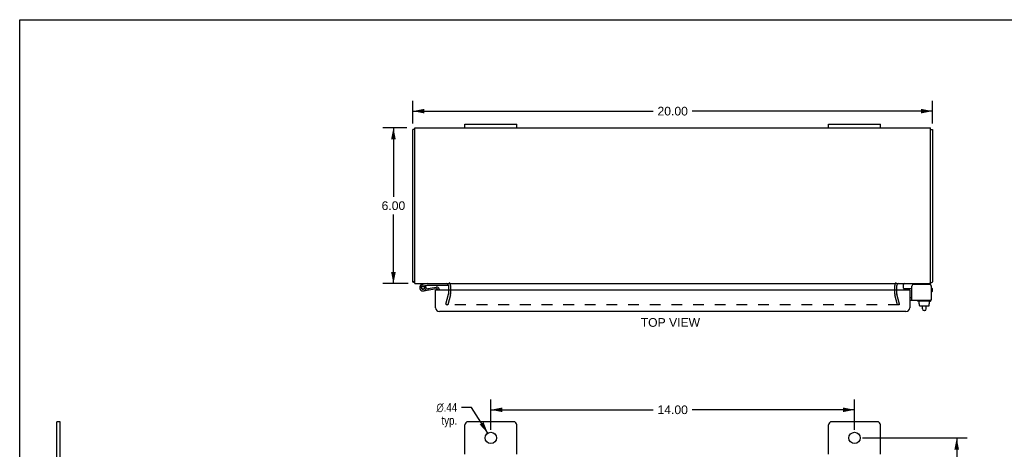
# Model space of a CAD drawing. Header units: inches. Extents: x 0 to 75.8, y 0 to 49.
# Tile 3 of 4: x 0 to 37.9, y 32.5 to 49. Entities that reach past the tile are written whole.
import ezdxf

# ---------------------------------------------------------------- set-up
doc = ezdxf.new("R2010")
doc.units = ezdxf.units.IN
doc.header["$LTSCALE"] = 4.16879
doc.header["$MEASUREMENT"] = 0
doc.linetypes.add('HIDDEN', pattern=[0.2, 0.1, -0.1])
doc.layers.get('0').update_dxf_attribs({"linetype": 'CONTINUOUS'})
for name, color, linetype in [('DEFAULT_2', 8, 'HIDDEN'), ('DIMENSIONS', 7, 'CONTINUOUS'), ('DOOR_ASSEMBLY', 7, 'CONTINUOUS')]:
    doc.layers.add(name, color=color, linetype=linetype)
doc.styles.get("Standard").update_dxf_attribs({"font": 'arial.ttf'})
doc.styles.add('TEXTSTYLE_1', font='gdt', dxfattribs={"width": 0.8})
doc.dimstyles.new('DIMSTYLE_1', dxfattribs={"dimtxt": 0.334395, "dimasz": 0.44586, "dimexe": 0.09, "dimexo": 0.07, "dimgap": 0.0375, "dimtad": 0, "dimtih": 1, "dimtoh": 1, "dimzin": 4, "dimdsep": 46, "dimtxsty": 'Standard', "dimblk": '_FILLED', "dimblk1": '_FILLED', "dimblk2": '_FILLED', "dimcen": 0.09, "dimazin": 1, "dimtfac": 1, "dimtdec": 3, "dimtofl": 0, "dimtmove": 0, "dimatfit": 3, "dimldrblk": '_FILLED', "dimfxl": 0, "dimtolj": 1, "dimtzin": 4, "dimarcsym": 0})
doc.dimstyles.new('DIMSTYLE_2', dxfattribs={"dimtxt": 0.334395, "dimasz": 0.44586, "dimexe": 0.09, "dimexo": 0.07, "dimgap": 0.09, "dimtad": 0, "dimtih": 1, "dimtoh": 1, "dimzin": 4, "dimdsep": 46, "dimtxsty": 'Standard', "dimblk": '_FILLED', "dimblk1": '_FILLED', "dimblk2": '_FILLED', "dimcen": 0.09, "dimazin": 1, "dimtfac": 1, "dimtdec": 3, "dimtofl": 0, "dimtmove": 0, "dimatfit": 1, "dimldrblk": '_FILLED', "dimfxl": 0, "dimtolj": 1, "dimtzin": 4, "dimarcsym": 0})

# ---------------------------------------------------------------- blocks, each defined once
blk = doc.blocks.new('_FILLED')
at = {"color": 0, "linetype": 'ByBlock'}
blk.add_solid([(0, 0), (-1, 0.2), (-1, -0.2)], dxfattribs=at)
blk = doc.blocks.new('*D1')
at = {"layer": 'DIMENSIONS', "color": 2, "linetype": 'Continuous'}
for p, q in [((15.134, 45.055), (15.134, 45.926)), ((35.134, 45.055), (35.134, 45.926)), ((15.134, 45.525), (24.382, 45.525)), ((35.134, 45.525), (25.885, 45.525))]:
    blk.add_line(p, q, dxfattribs=at)
at = {"layer": 'DIMENSIONS', "color": 2, "linetype": 'Continuous', "xscale": 0.4458598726, "yscale": 0.4458598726, "zscale": 0.4458598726, "rotation": 180}
blk.add_blockref('_FILLED', (15.134, 45.525), dxfattribs=at)
at = {"layer": 'DIMENSIONS', "color": 2, "linetype": 'Continuous', "xscale": 0.4458598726, "yscale": 0.4458598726, "zscale": 0.4458598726}
blk.add_blockref('_FILLED', (35.134, 45.525), dxfattribs=at)
at = {"layer": 'DIMENSIONS', "color": 2, "linetype": 'Continuous', "insert": (25.134, 45.692), "char_height": 0.3344, "width": 1.16852, "attachment_point": 2, "line_spacing_factor": 0.9}
blk.add_mtext('20.00', dxfattribs=at)
blk = doc.blocks.new('*D2')
at = {"layer": 'DIMENSIONS', "color": 2, "linetype": 'Continuous'}
for p, q in [((14.897, 44.885), (13.983, 44.885)), ((14.385, 44.885), (14.385, 42.22)), ((14.385, 38.885), (14.385, 41.551)), ((14.957, 38.885), (13.983, 38.885))]:
    blk.add_line(p, q, dxfattribs=at)
at = {"layer": 'DIMENSIONS', "color": 2, "linetype": 'Continuous', "xscale": 0.4458598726, "yscale": 0.4458598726, "zscale": 0.4458598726}
for p, rotation in [((14.385, 44.885), 90), ((14.385, 38.885), 270)]:
    blk.add_blockref('_FILLED', p, dxfattribs=dict(at, rotation=rotation))
at = {"layer": 'DIMENSIONS', "color": 2, "linetype": 'Continuous', "insert": (14.385, 42.053), "char_height": 0.3344, "width": 0.90871, "attachment_point": 2, "line_spacing_factor": 0.9}
blk.add_mtext('6.00', dxfattribs=at)
blk = doc.blocks.new('*D6')
at = {"layer": 'DIMENSIONS', "color": 2, "linetype": 'Continuous'}
for p, q in [((17.396, 34.121), (17.006, 34.121)), ((18.017, 33.129), (17.396, 34.121))]:
    blk.add_line(p, q, dxfattribs=at)
at = {"layer": 'DIMENSIONS', "color": 2, "linetype": 'Continuous', "xscale": 0.4458598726, "yscale": 0.4458598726, "zscale": 0.4458598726, "rotation": 302.0798578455}
blk.add_blockref('_FILLED', (18.017, 33.129), dxfattribs=at)
at = {"layer": 'DIMENSIONS', "color": 2, "linetype": 'Continuous', "insert": (16.838, 34.288), "char_height": 0.33439, "width": 1.09476, "attachment_point": 3, "line_spacing_factor": 0.9, "style": 'TEXTSTYLE_1'}
blk.add_mtext('{\\fgdt;n}\\fArial;.44\\Ptyp.', dxfattribs=at)
blk = doc.blocks.new('*D7')
at = {"layer": 'DIMENSIONS', "color": 2, "linetype": 'Continuous'}
for p, q in [((18.134, 33.256), (18.134, 34.431)), ((32.134, 33.256), (32.134, 34.431)), ((18.134, 34.029), (24.382, 34.029)), ((32.134, 34.029), (25.885, 34.029))]:
    blk.add_line(p, q, dxfattribs=at)
at = {"layer": 'DIMENSIONS', "color": 2, "linetype": 'Continuous', "xscale": 0.4458598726, "yscale": 0.4458598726, "zscale": 0.4458598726, "rotation": 180}
blk.add_blockref('_FILLED', (18.134, 34.029), dxfattribs=at)
at = {"layer": 'DIMENSIONS', "color": 2, "linetype": 'Continuous', "xscale": 0.4458598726, "yscale": 0.4458598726, "zscale": 0.4458598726}
blk.add_blockref('_FILLED', (32.134, 34.029), dxfattribs=at)
at = {"layer": 'DIMENSIONS', "color": 2, "linetype": 'Continuous', "insert": (25.134, 34.197), "char_height": 0.3344, "width": 1.16852, "attachment_point": 2, "line_spacing_factor": 0.9}
blk.add_mtext('14.00', dxfattribs=at)
blk = doc.blocks.new('*D8')
at = {"layer": 'DIMENSIONS', "color": 2, "linetype": 'Continuous'}
for p, q in [((32.446, 32.944), (36.468, 32.944)), ((36.066, 32.944), (36.066, 24.684)), ((36.066, 15.756), (36.066, 24.015)), ((32.446, 15.756), (36.468, 15.756))]:
    blk.add_line(p, q, dxfattribs=at)
at = {"layer": 'DIMENSIONS', "color": 2, "linetype": 'Continuous', "xscale": 0.4458598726, "yscale": 0.4458598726, "zscale": 0.4458598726}
for p, rotation in [((36.066, 32.944), 90), ((36.066, 15.756), 270)]:
    blk.add_blockref('_FILLED', p, dxfattribs=dict(at, rotation=rotation))
at = {"layer": 'DIMENSIONS', "color": 2, "linetype": 'Continuous', "insert": (36.066, 24.517), "char_height": 0.3344, "width": 1.16852, "attachment_point": 2, "line_spacing_factor": 0.9}
blk.add_mtext('17.19', dxfattribs=at)

msp = doc.modelspace()

# ---------------------------------------------------------------- linework, layer by layer
at = {"color": 7, "linetype": 'Continuous'}
for p, q in [((0, 0), (0, 49.045)), ((0, 49.045), (75.796, 49.045)), ((15.209, 44.822), (15.134, 44.822)), ((17.134, 44.885), (17.134, 45.02)), ((17.134, 45.02), (19.134, 45.02)), ((19.134, 44.885), (19.134, 45.02)), ((31.134, 45.02), (33.134, 45.02)), ((31.134, 44.885), (31.134, 45.02)), ((33.134, 44.885), (33.134, 45.02)), ((35.059, 44.822), (35.134, 44.822)), ((15.209, 38.948), (15.134, 38.948)), ((34.02, 38.708), (34.02, 38.845)), ((34.03, 38.698), (34.345, 38.698)), ((35.082, 38.805), (35.082, 38.792)), ((34.259, 38.352), (34.345, 38.352)), ((34.563, 38.218), (34.563, 38.238)), ((35.06, 38.208), (34.573, 38.208)), ((34.615, 38.101), (34.615, 38.208)), ((34.615, 38.101), (34.631, 38.101)), ((34.63, 38.043), (34.63, 38.101)), ((34.631, 38.043), (34.631, 38.101)), ((34.642, 38.033), (34.997, 38.033)), ((34.75, 37.909), (34.75, 38.033)), ((34.89, 37.909), (34.89, 38.033)), ((35.025, 38.101), (35.007, 38.101)), ((35.007, 38.043), (35.007, 38.101)), ((35.008, 38.043), (35.008, 38.101)), ((35.025, 38.101), (35.025, 38.208)), ((35.07, 38.218), (35.07, 38.238)), ((34.83, 37.849), (34.81, 37.849)), ((1.427, 31.069), (1.427, 33.569)), ((1.562, 33.569), (1.427, 33.569))]:
    msp.add_line(p, q, dxfattribs=at)
at = {"color": 3, "linetype": 'Continuous'}
for p, q in [((15.134, 38.948), (15.134, 44.822)), ((15.209, 38.885), (15.209, 44.885)), ((15.209, 44.885), (35.059, 44.885)), ((35.059, 38.885), (35.059, 44.885)), ((35.134, 44.822), (35.134, 38.948)), ((15.209, 38.885), (35.059, 38.885)), ((16.509, 38.815), (16.509, 38.637)), ((33.759, 38.637), (33.759, 38.815)), ((34.345, 38.248), (34.345, 38.792)), ((35.022, 38.852), (34.405, 38.852)), ((35.082, 38.792), (35.082, 38.248)), ((35.111, 38.936), (35.117, 38.938)), ((34.259, 38.248), (35.082, 38.248)), ((1.562, 15.069), (1.562, 33.569)), ((17.134, 32.319), (17.134, 33.444)), ((19.009, 33.569), (17.259, 33.569)), ((19.134, 32.319), (19.134, 33.444)), ((31.134, 32.319), (31.134, 33.444)), ((33.009, 33.569), (31.259, 33.569)), ((33.134, 32.319), (33.134, 33.444))]:
    msp.add_line(p, q, dxfattribs=at)
for points in [[(15.156, 38.936), (15.15, 38.938), (15.148, 38.939), (15.146, 38.939), (15.144, 38.94), (15.143, 38.94), (15.141, 38.941), (15.14, 38.942), (15.138, 38.942), (15.137, 38.943), (15.136, 38.944), (15.136, 38.944), (15.135, 38.945), (15.135, 38.945), (15.134, 38.946), (15.134, 38.947), (15.134, 38.948), (15.134, 38.948)], [(15.177, 38.927), (15.176, 38.928), (15.174, 38.929), (15.173, 38.93), (15.171, 38.931), (15.169, 38.932), (15.168, 38.933), (15.165, 38.934), (15.163, 38.934), (15.161, 38.935), (15.159, 38.936), (15.156, 38.936)], [(35.09, 38.927), (35.092, 38.928), (35.093, 38.929), (35.094, 38.93), (35.096, 38.931), (35.098, 38.932), (35.1, 38.933), (35.102, 38.934), (35.104, 38.934), (35.106, 38.935), (35.109, 38.936), (35.111, 38.936)], [(35.117, 38.938), (35.119, 38.939), (35.121, 38.939), (35.123, 38.94), (35.125, 38.94), (35.126, 38.941), (35.128, 38.942), (35.129, 38.942), (35.13, 38.943), (35.131, 38.944), (35.132, 38.944), (35.132, 38.945), (35.133, 38.945), (35.133, 38.946), (35.133, 38.947), (35.134, 38.948), (35.134, 38.948)]]:
    msp.add_lwpolyline(points, dxfattribs=at)
for centre in [(18.134, 32.944), (32.134, 32.944)]:
    msp.add_circle(centre, 0.219, dxfattribs=at)
for centre, radius, start, end in [((15.279, 39.03), 0.145, 225.3986, 241.1264), ((16.439, 38.815), 0.07, 0, 90), ((33.829, 38.815), 0.07, 90, 180), ((34.405, 38.792), 0.06, 90, 180), ((35.022, 38.792), 0.06, 0, 90), ((34.989, 39.03), 0.145, 298.8736, 314.6014), ((17.259, 33.444), 0.125, 90, 180), ((19.009, 33.444), 0.125, 0, 90), ((31.259, 33.444), 0.125, 90, 180), ((33.009, 33.444), 0.125, 0, 90)]:
    msp.add_arc(centre, radius, start, end, dxfattribs=at)
at = {"color": 7, "linetype": 'Continuous'}
for centre, radius, start, end in [((34.06, 38.845), 0.04, 90, 180), ((34.03, 38.708), 0.01, 180, 270), ((35.002, 38.805), 0.08, 0, 90), ((34.573, 38.238), 0.01, 90, 180), ((34.573, 38.218), 0.01, 180, 270), ((34.81, 37.909), 0.06, 180, 270), ((34.83, 37.909), 0.06, 270, 360), ((35.06, 38.238), 0.01, 0, 90), ((35.06, 38.218), 0.01, 270, 360)]:
    msp.add_arc(centre, radius, start, end, dxfattribs=at)
for centre, major_axis, ratio, start_param, end_param in [((34.642, 38.043), (-0.0111, 0), 0.898834, 6.283185, 7.853982), ((34.643, 38.043), (0.0112, 0), 0.889134, -3.141593, -1.570796), ((34.996, 38.043), (0.0114, 0), 0.875492, -1.570796, 0), ((34.997, 38.043), (-0.0113, 0), 0.88616, 7.853982, 9.424778)]:
    msp.add_ellipse(centre, major_axis=major_axis, ratio=ratio, start_param=start_param, end_param=end_param, dxfattribs=at)
at = {"layer": 'DEFAULT_2', "color": 8, "linetype": 'HIDDEN'}
for p, q in [((16.584, 38.815), (16.584, 38.487)), ((33.684, 38.487), (33.684, 38.815)), ((16.404, 38.092), (16.507, 38.477)), ((16.58, 38.457), (16.477, 38.073)), ((16.509, 38.637), (16.509, 38.487)), ((33.79, 38.073), (33.688, 38.457)), ((33.759, 38.487), (33.759, 38.637)), ((33.863, 38.092), (33.76, 38.477)), ((16.404, 38.092), (16.477, 38.073)), ((16.41, 38.087), (16.41, 38.087)), ((33.842, 38.073), (16.425, 38.073)), ((33.863, 38.092), (33.79, 38.073))]:
    msp.add_line(p, q, dxfattribs=at)
for points in [[(16.41, 38.091), (16.41, 38.09), (16.41, 38.088), (16.41, 38.087)], [(16.41, 38.087), (16.41, 38.086), (16.41, 38.084), (16.41, 38.083), (16.411, 38.082), (16.411, 38.081), (16.412, 38.08), (16.413, 38.079), (16.414, 38.078), (16.415, 38.077), (16.416, 38.076), (16.417, 38.075), (16.418, 38.074), (16.419, 38.074)], [(16.425, 38.073), (16.423, 38.073), (16.422, 38.073), (16.421, 38.073), (16.419, 38.074)], [(33.857, 38.087), (33.857, 38.087), (33.857, 38.086), (33.857, 38.084), (33.857, 38.083), (33.856, 38.082), (33.856, 38.081), (33.855, 38.08), (33.854, 38.079), (33.853, 38.078), (33.852, 38.077), (33.851, 38.076), (33.85, 38.075), (33.849, 38.074), (33.848, 38.074), (33.846, 38.073), (33.845, 38.073), (33.844, 38.073), (33.842, 38.073)], [(33.857, 38.091), (33.857, 38.09), (33.857, 38.088), (33.857, 38.087)]]:
    msp.add_lwpolyline(points, dxfattribs=at)
for centre, radius, start, end in [((16.439, 38.815), 0.145, 0, 51.2451), ((33.829, 38.815), 0.145, 128.7549, 180), ((16.469, 38.487), 0.04, 345, 360), ((16.469, 38.487), 0.115, 345, 360), ((33.799, 38.487), 0.115, 180, 195), ((33.799, 38.487), 0.04, 180, 195)]:
    msp.add_arc(centre, radius, start, end, dxfattribs=at)
at = {"layer": 'DOOR_ASSEMBLY', "color": 7, "linetype": 'Continuous'}
for p, q in [((15.682, 38.885), (15.5, 38.853)), ((15.51, 38.795), (15.682, 38.825)), ((15.533, 38.666), (15.544, 38.668)), ((15.546, 38.608), (16.048, 38.696)), ((15.623, 38.803), (15.575, 38.769)), ((15.581, 38.702), (15.58, 38.702)), ((15.638, 38.685), (16.038, 38.755)), ((15.682, 38.825), (16.482, 38.825)), ((15.715, 38.698), (15.726, 38.639)), ((15.947, 38.821), (15.947, 38.825)), ((15.947, 38.821), (16.203, 38.821)), ((16.084, 38.637), (16.084, 38.667)), ((16.144, 38.667), (16.144, 38.637)), ((16.203, 38.821), (16.203, 38.825)), ((16.482, 38.825), (16.482, 38.871)), ((34.103, 38.637), (34.103, 38.68)), ((34.199, 38.647), (34.199, 38.698)), ((35.082, 38.71), (35.104, 38.71)), ((35.134, 38.6), (35.134, 38.68)), ((16.024, 38.637), (16.009, 38.637)), ((34.178, 38.647), (34.177, 38.637)), ((34.178, 38.647), (34.259, 38.647)), ((34.243, 38.637), (34.259, 38.637)), ((34.259, 38.637), (34.259, 38.647)), ((35.104, 38.57), (35.082, 38.57))]:
    msp.add_line(p, q, dxfattribs=at)
at = {"layer": 'DOOR_ASSEMBLY', "color": 3, "linetype": 'Continuous'}
for p, q in [((16.009, 37.957), (16.009, 38.637)), ((34.243, 38.637), (16.024, 38.637)), ((34.259, 38.637), (34.259, 37.957)), ((34.114, 37.812), (16.154, 37.812))]:
    msp.add_line(p, q, dxfattribs=at)
at = {"layer": 'DOOR_ASSEMBLY', "color": 7, "linetype": 'Continuous'}
msp.add_circle((15.522, 38.73), 0.0625, dxfattribs=at)
for centre, radius, start, end in [((15.522, 38.73), 0.125, 100, 41.8203), ((15.522, 38.73), 0.0659, 100.0038, 35.4784), ((15.522, 38.73), 0.065, 334.1884, 280), ((16.054, 38.667), 0.09, 0, 100), ((16.054, 38.667), 0.03, 0, 100), ((34.133, 38.68), 0.03, 143.0713, 180), ((35.104, 38.68), 0.03, 0, 90), ((35.104, 38.6), 0.03, 270, 360)]:
    msp.add_arc(centre, radius, start, end, dxfattribs=at)
at = {"layer": 'DOOR_ASSEMBLY', "color": 3, "linetype": 'Continuous'}
for centre, radius, start, end in [((16.024, 38.622), 0.0156, 90, 180), ((34.243, 38.622), 0.0156, 0, 90), ((16.154, 37.957), 0.145, 180, 270), ((34.114, 37.957), 0.145, 270, 360)]:
    msp.add_arc(centre, radius, start, end, dxfattribs=at)

# ---------------------------------------------------------------- texts
at = {"layer": 'DIMENSIONS', "color": 2, "linetype": 'Continuous', "insert": (25.046, 37.558), "char_height": 0.3344, "width": 2.27861, "attachment_point": 2, "line_spacing_factor": 0.9}
msp.add_mtext('TOP VIEW', dxfattribs=at)

# ---------------------------------------------------------------- dimensions: what is measured, and where the dimension line sits
at = {"layer": 'DIMENSIONS', "color": 2, "linetype": 'Continuous'}
for base, p1, p2, angle, picture, middle in [((15.134, 45.525), (35.134, 44.985), (15.134, 44.985), 180, '*D1', (25.129, 45.523)), ((14.385, 38.885), (14.967, 44.885), (15.027, 38.885), 270, '*D2', (14.382, 41.884)), ((36.066, 15.756), (32.376, 32.944), (32.376, 15.756), 270, '*D8', (36.081, 24.348))]:
    dim = msp.add_linear_dim(base=base, p1=p1, p2=p2, angle=angle, dimstyle='DIMSTYLE_1', dxfattribs=at)
    dim.commit()
    dim.dimension.update_dxf_attribs({"geometry": picture, "text_midpoint": middle, "dimtype": 160})
dim = msp.add_diameter_dim_2p(p1=(18.017, 33.129), p2=(18.25, 32.758), text='%%c<>\\Ptyp.', dimstyle='DIMSTYLE_2', override={"dimpost": '<>'}, dxfattribs=at)
dim.commit()
dim.dimension.update_dxf_attribs({"geometry": '*D6', "text_midpoint": (16.291, 33.87), "dimtype": 163})
dim = msp.add_linear_dim(base=(32.134, 34.029), p1=(18.134, 33.186), p2=(32.134, 33.186), dimstyle='DIMSTYLE_1', dxfattribs=at)
dim.commit()
dim.dimension.update_dxf_attribs({"geometry": '*D7', "text_midpoint": (25.148, 34.028), "dimtype": 160})

doc.saveas('drawing.dxf')
